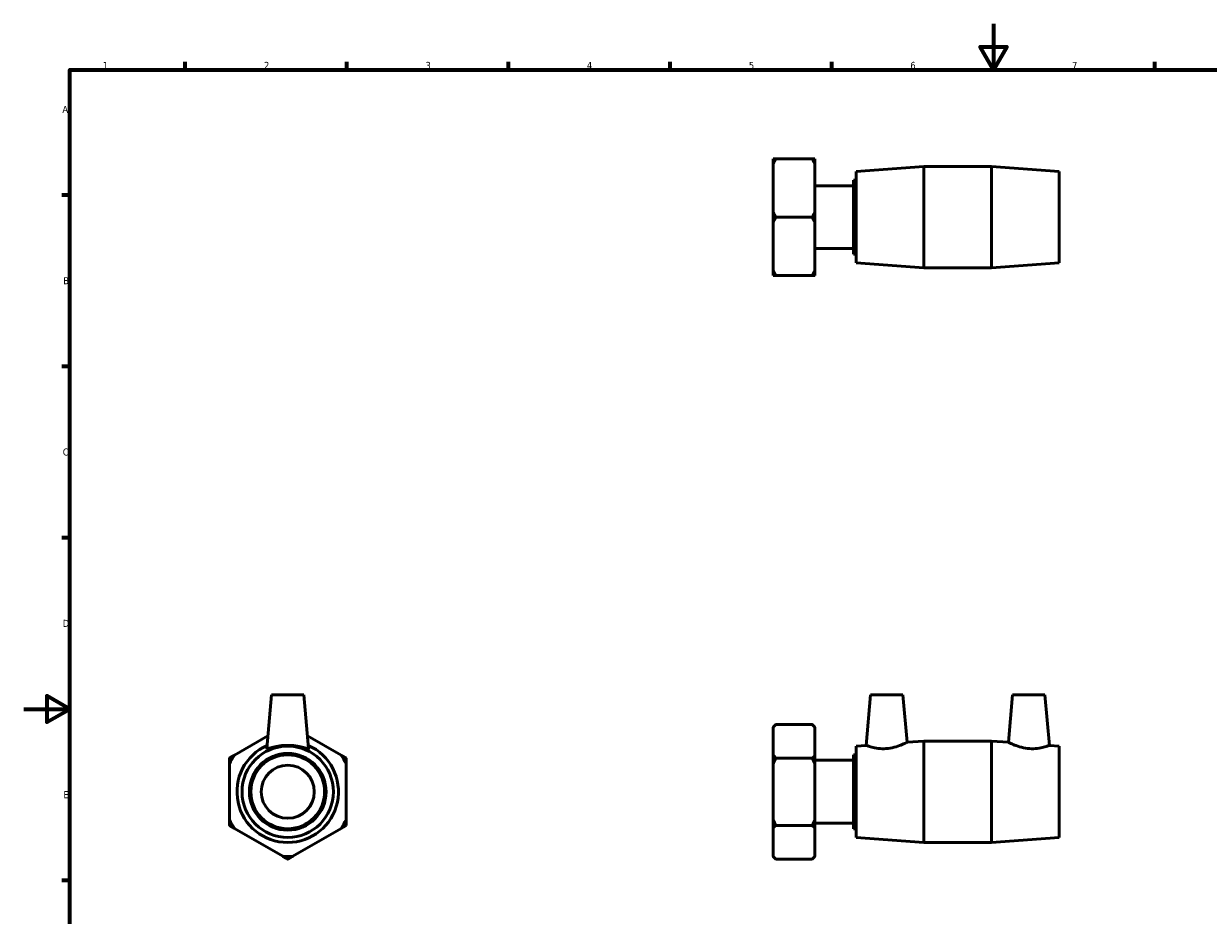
# Model space of a CAD drawing. Header units: millimetres. Extents: x 0 to 906, y -179 to 626.
# Tile 2 of 3: x 0 to 514, y 208 to 594. Entities that reach past the tile are written whole.
import ezdxf

# ---------------------------------------------------------------- set-up
doc = ezdxf.new("R2010")
doc.units = ezdxf.units.MM
doc.layers.add('Border (ANSI)', color=7, linetype='Continuous', lineweight=70)
doc.layers.add('Visible (ANSI)', color=7, linetype='Continuous', lineweight=50)
doc.styles.add('Note Text (ANSI)', font='tahoma.ttf')

# ---------------------------------------------------------------- blocks, each defined once
blk = doc.blocks.new('Borders Default Border')
at = {"layer": 'Border (ANSI)'}
for p, q in [((70.08, 574), (70.08, 577.45)), ((140.17, 574), (140.17, 577.45)), ((210.25, 574), (210.25, 577.45)), ((280.33, 574), (280.33, 577.45)), ((350.42, 574), (350.42, 577.45)), ((490.58, 574), (490.58, 577.45)), ((20, 519.75), (16.55, 519.75)), ((20, 445.5), (16.55, 445.5)), ((20, 371.25), (16.55, 371.25)), ((20, 222.75), (16.55, 222.75))]:
    blk.add_line(p, q, dxfattribs=at)
at = {"layer": 'Border (ANSI)', "flags": 128}
for points in [[(420.5, 594), (420.5, 574), (414.73, 584), (426.27, 584), (420.5, 574)], [(20, 20), (20, 574), (821, 574), (821, 20), (20, 20)], [(0, 297), (20, 297), (10, 302.77), (10, 291.23), (20, 297)]]:
    blk.add_lwpolyline(points, dxfattribs=at)
at = {"layer": 'Border (ANSI)', "char_height": 3.05, "attachment_point": 7, "style": 'Note Text (ANSI)'}
for s, insert in [('1', (34.35, 574.4)), ('2', (104.2, 574.4)), ('3', (174.26, 574.34)), ('4', (244.23, 574.4)), ('5', (314.48, 574.34)), ('6', (384.49, 574.34)), ('7', (454.6, 574.4)), ('A', (16.78, 555.35)), ('B', (17.15, 481.1)), ('C', (16.95, 406.8)), ('D', (16.96, 332.6)), ('E', (17.21, 258.35))]:
    blk.add_mtext(s, dxfattribs=dict(at, insert=insert))

msp = doc.modelspace()

# ---------------------------------------------------------------- linework, layer by layer
at = {"layer": 'Visible (ANSI)'}
for p, q in [((325.059, 533.279), (325.059, 535.448)), ((326.227, 535.448), (341.89, 535.448)), ((343.059, 535.448), (343.059, 533.279)), ((325.059, 512.318), (325.059, 533.279)), ((343.059, 533.279), (343.059, 512.318)), ((361.059, 529.948), (390.392, 532.148)), ((361.059, 490.348), (361.059, 529.948)), ((390.392, 488.148), (390.392, 532.148)), ((390.392, 532.148), (419.725, 532.148)), ((419.725, 488.148), (419.725, 532.148)), ((449.059, 529.948), (419.725, 532.148)), ((449.059, 490.348), (449.059, 529.948)), ((359.871, 494.148), (359.871, 526.148)), ((359.871, 526.148), (361.059, 526.148)), ((343.059, 523.782), (359.871, 523.782)), ((325.059, 507.979), (325.059, 512.318)), ((341.89, 510.148), (326.227, 510.148)), ((343.059, 512.318), (343.059, 507.979)), ((325.059, 487.018), (325.059, 507.979)), ((343.059, 507.979), (343.059, 487.018)), ((343.059, 496.515), (359.871, 496.515)), ((359.871, 494.148), (361.059, 494.148)), ((361.059, 490.348), (390.392, 488.148)), ((390.392, 488.148), (419.725, 488.148)), ((449.059, 490.348), (419.725, 488.148)), ((325.059, 484.848), (325.059, 487.018)), ((341.89, 484.848), (326.227, 484.848)), ((343.059, 487.018), (343.059, 484.848)), ((107.493, 303.135), (105.456, 279.858)), ((121.493, 303.135), (107.493, 303.135)), ((121.493, 303.135), (123.529, 279.858)), ((367.259, 303.135), (365.345, 281.256)), ((367.259, 303.135), (381.259, 303.135)), ((381.259, 303.135), (383.057, 282.584)), ((428.859, 303.135), (427.061, 282.584)), ((442.859, 303.135), (428.859, 303.135)), ((442.859, 303.135), (444.773, 281.256)), ((325.059, 289.18), (326.227, 290.349)), ((325.059, 289.096), (325.059, 289.18)), ((325.059, 276.994), (325.059, 289.096)), ((341.89, 290.349), (326.227, 290.349)), ((343.059, 289.18), (341.89, 290.349)), ((343.059, 289.18), (343.059, 289.096)), ((343.059, 289.096), (343.059, 276.994)), ((105.942, 285.412), (91.362, 276.994)), ((137.623, 276.994), (123.043, 285.412)), ((383.057, 282.584), (390.392, 283.135)), ((390.392, 239.135), (390.392, 283.135)), ((390.392, 283.135), (419.725, 283.135)), ((419.725, 239.135), (419.725, 283.135)), ((427.061, 282.584), (419.725, 283.135)), ((361.059, 280.935), (365.345, 281.256)), ((361.059, 241.335), (361.059, 280.935)), ((449.059, 280.935), (444.773, 281.256)), ((449.059, 241.335), (449.059, 280.935)), ((89.193, 273.236), (89.193, 249.033)), ((139.793, 249.033), (139.793, 273.236)), ((325.059, 273.236), (325.059, 276.994)), ((325.059, 249.033), (325.059, 273.236)), ((326.227, 275.742), (341.89, 275.742)), ((343.059, 276.994), (343.059, 273.236)), ((343.059, 274.768), (359.871, 274.768)), ((343.059, 273.236), (343.059, 249.033)), ((359.871, 245.135), (359.871, 277.135)), ((359.871, 277.135), (361.059, 277.135)), ((325.059, 245.275), (325.059, 249.033)), ((343.059, 249.033), (343.059, 245.275)), ((343.059, 247.501), (359.871, 247.501)), ((91.362, 245.275), (112.323, 233.173)), ((116.662, 233.173), (137.623, 245.275)), ((325.059, 233.173), (325.059, 245.275)), ((326.227, 246.528), (341.89, 246.528)), ((343.059, 245.275), (343.059, 233.173)), ((359.871, 245.135), (361.059, 245.135)), ((361.059, 241.335), (390.392, 239.135)), ((390.392, 239.135), (419.725, 239.135)), ((449.059, 241.335), (419.725, 239.135)), ((325.059, 233.089), (325.059, 233.173)), ((325.059, 233.089), (326.227, 231.921)), ((341.89, 231.921), (326.227, 231.921)), ((343.059, 233.089), (341.89, 231.921)), ((343.059, 233.173), (343.059, 233.089))]:
    msp.add_line(p, q, dxfattribs=at)
for radius in [19.8, 16.64, 16, 11.5]:
    msp.add_circle((114.493, 261.135), radius, dxfattribs=at)
for radius, start, end in [(22, 113.90503, 66.09497), (28.045, 145.56321, 154.43679), (28.045, 25.56321, 34.43679), (28.045, 205.56321, 214.43679), (28.045, 325.56321, 334.43679), (28.045, 265.56321, 274.43679)]:
    msp.add_arc((114.493, 261.135), radius, start, end, dxfattribs=at)
for points in [[(326.227, 535.448), (325.588, 535.448), (325.059, 535.448)], [(325.059, 533.279), (325.588, 534.342), (326.227, 535.448)], [(343.059, 535.448), (342.529, 535.448), (341.89, 535.448)], [(341.89, 535.448), (342.529, 534.342), (343.059, 533.279)], [(326.227, 510.148), (325.588, 511.255), (325.059, 512.318)], [(325.059, 507.979), (325.588, 509.041), (326.227, 510.148)], [(343.059, 512.318), (342.529, 511.255), (341.89, 510.148)], [(341.89, 510.148), (342.529, 509.041), (343.059, 507.979)], [(326.227, 484.848), (325.588, 485.955), (325.059, 487.018)], [(325.059, 484.848), (325.588, 484.848), (326.227, 484.848)], [(343.059, 487.018), (342.529, 485.955), (341.89, 484.848)], [(341.89, 484.848), (342.529, 484.848), (343.059, 484.848)], [(325.059, 289.096), (325.588, 289.709), (326.227, 290.349)], [(341.89, 290.349), (342.529, 289.709), (343.059, 289.096)], [(91.362, 276.994), (90.3, 276.381), (89.193, 275.742)], [(89.193, 275.742), (89.193, 274.463), (89.193, 273.236)], [(139.793, 275.742), (138.686, 276.381), (137.623, 276.994)], [(139.793, 273.236), (139.793, 274.463), (139.793, 275.742)], [(326.227, 275.742), (325.588, 276.381), (325.059, 276.994)], [(325.059, 273.236), (325.588, 274.463), (326.227, 275.742)], [(343.059, 276.994), (342.529, 276.381), (341.89, 275.742)], [(341.89, 275.742), (342.529, 274.463), (343.059, 273.236)], [(89.193, 249.033), (89.193, 247.806), (89.193, 246.528)], [(139.793, 246.528), (139.793, 247.806), (139.793, 249.033)], [(326.227, 246.528), (325.588, 247.806), (325.059, 249.033)], [(343.059, 249.033), (342.529, 247.806), (341.89, 246.528)], [(89.193, 246.528), (90.3, 245.888), (91.362, 245.275)], [(137.623, 245.275), (138.686, 245.888), (139.793, 246.528)], [(325.059, 245.275), (325.588, 245.888), (326.227, 246.528)], [(341.89, 246.528), (342.529, 245.888), (343.059, 245.275)], [(112.323, 233.173), (113.386, 232.56), (114.493, 231.921)], [(114.493, 231.921), (115.6, 232.56), (116.662, 233.173)], [(326.227, 231.921), (325.588, 232.56), (325.059, 233.173)], [(343.059, 233.173), (342.529, 232.56), (341.89, 231.921)]]:
    msp.add_rational_spline(points, [1, 1.00095849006, 1], degree=2, dxfattribs=at)
for points, knots in [([(383.057, 282.584), (383.057, 282.584), (382.824, 282.464), (381.903, 282.025), (381.216, 281.709), (379.625, 281.075), (378.604, 280.711), (376.341, 280.125), (375.097, 279.911), (373.911, 279.831)], [4.0722885, 4.0722885, 4.0722885, 4.0722885, 4.4199379, 4.4199379, 4.7675872, 4.7675872, 5.1244765, 5.1244765, 5.4813658, 5.4813658, 5.4813658, 5.4813658]), ([(436.207, 279.831), (435.02, 279.911), (433.777, 280.125), (431.514, 280.711), (430.492, 281.075), (428.902, 281.709), (428.214, 282.025), (427.293, 282.464), (427.061, 282.584), (427.061, 282.584)], [0, 0, 0, 0, 0.3568893, 0.3568893, 0.7137785, 0.7137785, 1.0614279, 1.0614279, 1.4090772, 1.4090772, 1.4090772, 1.4090772]), ([(123.529, 279.858), (123.53, 279.848), (123.529, 279.839), (123.489, 279.757), (123.226, 279.791), (122.26, 280.043), (121.556, 280.251), (119.969, 280.648), (118.971, 280.865), (116.79, 281.171), (115.606, 281.256), (113.38, 281.256), (112.195, 281.171), (110.014, 280.865), (109.017, 280.648), (107.429, 280.251), (106.726, 280.043), (105.759, 279.791), (105.497, 279.757), (105.461, 279.831)], [2.7834011, 2.7834011, 2.7834011, 2.7834011, 2.8181545, 2.8181545, 3.1499621, 3.1499621, 3.4817698, 3.4817698, 3.815765, 3.815765, 4.1497601, 4.1497601, 4.4837553, 4.4837553, 4.8177504, 4.8177504, 5.1495581, 5.1495581, 5.4813658, 5.4813658, 5.4813658, 5.4813658]), ([(373.911, 279.831), (372.808, 279.757), (371.643, 279.791), (369.526, 280.043), (368.573, 280.251), (367.074, 280.648), (366.423, 280.865), (365.559, 281.171), (365.345, 281.256), (365.345, 281.256)], [0, 0, 0, 0, 0.3318077, 0.3318077, 0.6636154, 0.6636154, 0.9976105, 0.9976105, 1.3316057, 1.3316057, 1.3316057, 1.3316057]), ([(444.773, 281.256), (444.773, 281.256), (444.559, 281.171), (443.694, 280.865), (443.044, 280.648), (441.544, 280.251), (440.591, 280.043), (438.474, 279.791), (437.31, 279.757), (436.207, 279.831)], [4.1497601, 4.1497601, 4.1497601, 4.1497601, 4.4837553, 4.4837553, 4.8177504, 4.8177504, 5.1495581, 5.1495581, 5.4813658, 5.4813658, 5.4813658, 5.4813658])]:
    msp.add_open_spline(points, degree=3, knots=knots, dxfattribs=at)
msp.add_open_spline([(105.461, 279.831), (105.457, 279.839), (105.456, 279.848), (105.457, 279.858)], degree=3, dxfattribs=at)

# ---------------------------------------------------------------- block references
msp.add_blockref('Borders Default Border', (0, 0))

doc.saveas('drawing.dxf')
